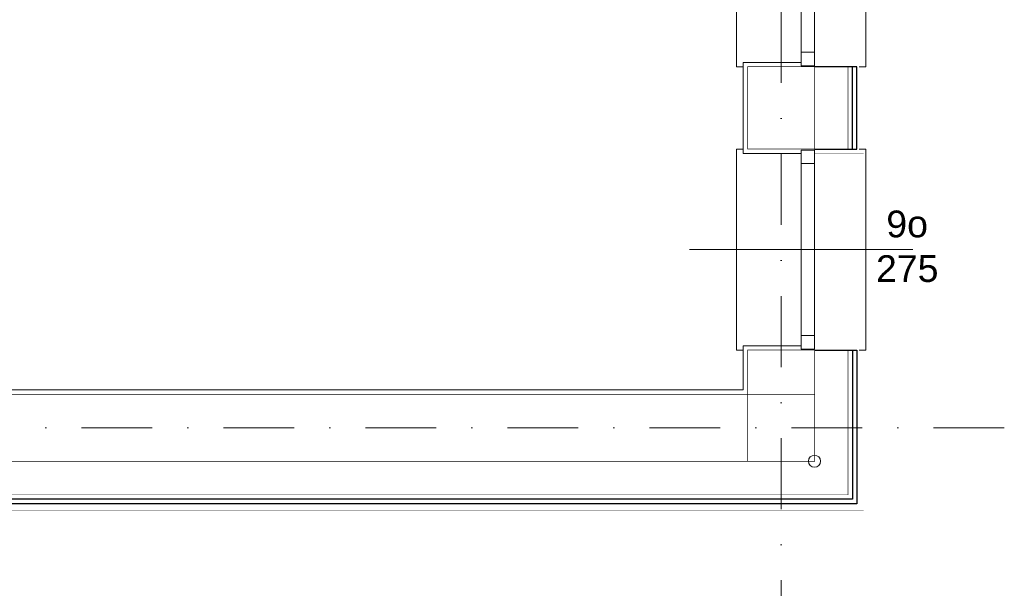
# Model space of a CAD drawing. Extents: x 4615668 to 9294084, y 16339 to 10688993.
# Tile 223 of 256: x 4721409 to 4721850, y 5342169 to 5342423. Entities that reach past the tile are written whole.
import ezdxf

# ---------------------------------------------------------------- set-up
doc = ezdxf.new("R2010")
doc.units = 0
doc.header["$MEASUREMENT"] = 0
doc.linetypes.add('DASHDOT', pattern=[25.4, 12.7, -6.35, 0, -6.35])
doc.layers.add('MURY', color=7, linetype='Continuous')
doc.layers.add('STOLARKA', color=4, linetype='Continuous')
for name, color, linetype, lineweight in [('Osie', 175, 'DASHDOT', 9), ('Wymiar', 7, 'Continuous', 9), ('Wymiat 100', 251, 'Continuous', 5)]:
    doc.layers.add(name, color=color, linetype=linetype, lineweight=lineweight)
doc.styles.add('ARIAL_CE', font='arial.ttf', dxfattribs={"height": 15})

# ---------------------------------------------------------------- blocks, each defined once
blk = doc.blocks.new('G$C772A7A8F')
at = {"layer": 'STOLARKA', "color": 5, "lineweight": 0}
blk.add_line((100, 45), (0, 45), dxfattribs=at)
for points in [[(24, 0), (21, 0), (21, 90), (24, 90)], [(76, 0), (79, 0), (79, 90), (76, 90)]]:
    blk.add_lwpolyline(points, dxfattribs=at)
for points in [[(56, 89.5), (56, 83.5), (50, 83.5), (50, 89.5)], [(56, 83.5), (56, 6.5), (50, 6.5), (50, 83.5)], [(56, 0.5), (56, 6.5), (50, 6.5), (50, 0.5)]]:
    blk.add_lwpolyline(points, close=True, dxfattribs=at)
blk = doc.blocks.new('G$C61CBF25F')
at = {"layer": 'Osie', "lineweight": 0, "ltscale": 2.5}
for p, q in [((1425, 0), (1425, 1880)), ((1525, 100), (204.85, 100))]:
    blk.add_line(p, q, dxfattribs=at)
blk = doc.blocks.new('G$CCAF8BBA6')
at = {"layer": 'MURY', "lineweight": 0, "ltscale": 40}
for points in [[(1439, 222.75), (1413, 222.75), (1413, 263.58), (1439, 263.58)], [(327, 117), (1413, 116.97), (1413, 136.75), (1439, 136.75)]]:
    blk.add_lwpolyline(points, dxfattribs=at)
at = {"layer": 'MURY', "ltscale": 40, "const_width": 0.3}
for points in [[(1415, 224.75), (1445, 224.75), (1445, 261.58), (1415, 261.58)], [(1415, 115), (1445, 115), (1445, 134.75), (1415, 134.75)], [(875, 85), (1415, 85), (1415, 115), (875, 115)], [(1415, 85), (1445, 85), (1445, 115), (1415, 115)]]:
    blk.add_lwpolyline(points, close=True, dxfattribs=at)
at = {"layer": 'MURY', "lineweight": 0, "ltscale": 40}
for points, const_width in [([(1445, 224.75), (1460, 224.75), (1460, 261.58), (1445, 261.58)], 0.2), ([(1445, 222.75), (1467, 222.75), (1467, 263.58), (1445, 263.58)], 0.1), ([(1445, 136.75), (1467, 136.75), (1467, 63), (657.58, 63), (657.58, 73)], 0.1)]:
    blk.add_lwpolyline(points, dxfattribs=dict(at, const_width=const_width))
at = {"layer": 'MURY', "lineweight": -3, "ltscale": 40}
for points in [[(1445, 224.75), (1464, 224.75), (1464, 261.58), (1445, 261.58)], [(1445.07, 224.75), (1462, 224.75), (1462, 261.58), (1445, 261.58)], [(1445, 134.75), (1462, 134.75), (1462, 68), (659.58, 68), (659.58, 85)], [(1445, 134.75), (1464, 134.75), (1464, 66), (659.58, 66), (659.58, 85)]]:
    blk.add_lwpolyline(points, dxfattribs=at)
at = {"layer": 'MURY', "lineweight": 0, "ltscale": 40}
blk.add_lwpolyline([(1445, 134.75, 0.2, 0.2, 0), (1460, 134.75, 0.2, 0.2, 0), (1460, 70, 0.2, 0.2, 0), (659.58, 70, 0.2, 0.2, 0), (659.58, 85, 0.2, 0.2, 0)], format="xyseb", dxfattribs=at)
at = {"lineweight": 0, "ltscale": 40}
blk.add_blockref('G$C61CBF25F', (5, 0), dxfattribs=at)
at = {"layer": 'MURY', "lineweight": 0, "ltscale": 40}
for p in [(1389, 261.58), (1389, 134.75)]:
    blk.add_blockref('G$C772A7A8F', p, dxfattribs=at)
at = {"layer": 'MURY', "insert": (1446.5, 181.06), "char_height": 12, "width": 1777.5174, "attachment_point": 5, "rotation": 0.1544, "style": 'ARIAL_CE'}
blk.add_mtext('\\pxi-10,l16.666687,t16.666687;9o\\P275', dxfattribs=at)
blk = doc.blocks.new('G$CD8D7E6ED')
at = {"layer": 'Wymiat 100', "color": 5, "lineweight": 0, "ltscale": 40}
blk.add_circle((886.54, 2.71), 2.71, dxfattribs=at)

msp = doc.modelspace()

# ---------------------------------------------------------------- block references
at = {"layer": 'Wymiar', "lineweight": 0, "ltscale": 40}
msp.add_blockref('G$CCAF8BBA6', (4720319.67, 5342140.62), dxfattribs=at)
at = {"layer": 'Wymiat 100', "color": 5, "lineweight": 0, "ltscale": 40}
msp.add_blockref('G$CD8D7E6ED', (4720878.12, 5342222.91), dxfattribs=at)

doc.saveas('drawing.dxf')
